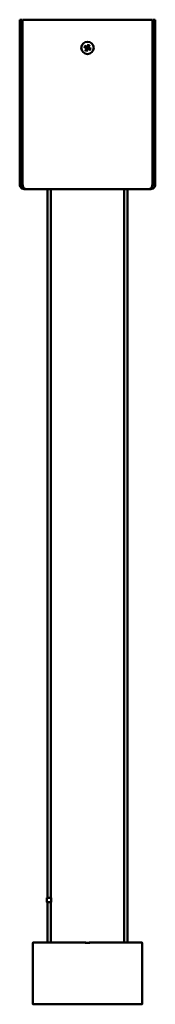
# Model space of a CAD drawing. Header units: millimetres. Extents: x 1571 to 3207, y 919 to 2048.
# Tile 2 of 2: x 3147 to 3207, y 1267 to 1703. Entities that reach past the tile are written whole.
import ezdxf

# ---------------------------------------------------------------- set-up
doc = ezdxf.new("R2010")
doc.units = ezdxf.units.MM
doc.header["$LTSCALE"] = 10
doc.layers.add('Visibile (ISO)', color=7, linetype='Continuous', lineweight=50)

msp = doc.modelspace()

# ---------------------------------------------------------------- linework, layer by layer
at = {"layer": 'Visibile (ISO)'}
for p, q in [((3147.26, 1703.12), (3147.26, 1630.12)), ((3148.26, 1703.12), (3147.26, 1703.12)), ((3148.26, 1630.12), (3148.26, 1703.12)), ((3148.51, 1630.12), (3148.51, 1703.12)), ((3148.51, 1703.12), (3206.01, 1703.12)), ((3206.01, 1703.12), (3206.01, 1630.12)), ((3206.26, 1703.12), (3207.26, 1703.12)), ((3206.26, 1630.12), (3206.26, 1703.12)), ((3207.26, 1630.12), (3207.26, 1703.12)), ((3174.51, 1690.62), (3174.51, 1690.62)), ((3175.66, 1691.07), (3176.7, 1690.57)), ((3175.74, 1691.03), (3176.53, 1690.82)), ((3175.87, 1691.53), (3176.93, 1691.07)), ((3176.64, 1691.04), (3175.95, 1691.49)), ((3176.35, 1689.23), (3176.81, 1690.29)), ((3176.84, 1690), (3176.39, 1689.31)), ((3176.82, 1689.02), (3177.31, 1690.06)), ((3176.85, 1689.11), (3177.07, 1689.9)), ((3177.71, 1692.23), (3177.21, 1691.18)), ((3177.67, 1692.14), (3177.45, 1691.35)), ((3178.66, 1689.72), (3177.59, 1690.17)), ((3177.68, 1691.25), (3178.13, 1691.93)), ((3178.17, 1692.02), (3177.71, 1690.95)), ((3178.86, 1690.18), (3177.82, 1690.67)), ((3177.89, 1690.2), (3178.57, 1689.76)), ((3178.78, 1690.21), (3177.99, 1690.43)), ((3180.01, 1690.62), (3180.01, 1690.62)), ((3147.26, 1630.09), (3147.26, 1630.12)), ((3148.26, 1630.12), (3147.26, 1630.12)), ((3148.51, 1630.09), (3148.51, 1630.12)), ((3148.51, 1630.09), (3148.51, 1630.09)), ((3149.26, 1628.12), (3149.26, 1628.37)), ((3149.26, 1628.12), (3149.86, 1628.12)), ((3149.86, 1628.09), (3149.26, 1628.09)), ((3149.86, 1628.09), (3159.51, 1628.09)), ((3159.51, 1628.09), (3159.51, 1314.08)), ((3159.51, 1628.09), (3204.66, 1628.09)), ((3161.01, 1628.09), (3161.01, 1314.08)), ((3193.51, 1628.09), (3193.51, 1294.21)), ((3195.01, 1628.09), (3195.01, 1294.21)), ((3204.66, 1628.12), (3205.26, 1628.12)), ((3205.26, 1628.09), (3204.66, 1628.09)), ((3205.26, 1628.12), (3205.26, 1628.37)), ((3206.01, 1630.09), (3206.01, 1630.12)), ((3206.01, 1630.09), (3206.01, 1630.09)), ((3206.26, 1630.12), (3207.26, 1630.12)), ((3207.26, 1630.12), (3207.26, 1630.09)), ((3159.26, 1312.08), (3159.26, 1314.08)), ((3161.23, 1312.08), (3161.23, 1314.08)), ((3159.51, 1312.08), (3159.51, 1294.21)), ((3161.01, 1312.08), (3161.01, 1294.21)), ((3161.02, 1312.08), (3161.23, 1312.08)), ((3161.02, 1312.08), (3161.02, 1312.08)), ((3161.23, 1312.08), (3161.02, 1312.08)), ((3161.23, 1312.08), (3161.23, 1312.08)), ((3153.01, 1294.01), (3153.01, 1267.21)), ((3153.01, 1267.26), (3153.01, 1293.96)), ((3153.21, 1294.21), (3154.21, 1294.21)), ((3176.51, 1294.21), (3153.26, 1294.21)), ((3164.82, 1294.21), (3166.07, 1294.21)), ((3201.26, 1294.21), (3178.01, 1294.21)), ((3188.45, 1294.21), (3189.71, 1294.21)), ((3200.32, 1294.21), (3201.31, 1294.21)), ((3201.51, 1267.21), (3201.51, 1294.01)), ((3201.51, 1293.96), (3201.51, 1267.26)), ((3153.01, 1267.09), (3153.01, 1267.21)), ((3154.21, 1267.01), (3153.21, 1267.01)), ((3154.21, 1266.89), (3153.21, 1266.89)), ((3153.26, 1267.01), (3201.26, 1267.01)), ((3201.31, 1267.01), (3200.32, 1267.01)), ((3201.31, 1266.89), (3200.32, 1266.89)), ((3201.51, 1267.21), (3201.51, 1267.09))]:
    msp.add_line(p, q, dxfattribs=at)
msp.add_circle((3177.26, 1690.62), 2.75, dxfattribs=at)
for centre, radius, start, end in [((3177.26, 1690.62), 0.752, 146.3185, 165.1028), ((3176.61, 1690.38), 0.215, 336.8429, 64.5784), ((3177.26, 1690.62), 0.752, 236.3185, 255.1028), ((3177.02, 1691.27), 0.215, 246.8429, 334.5784), ((3177.51, 1689.97), 0.215, 66.8429, 154.5784), ((3177.26, 1690.62), 0.752, 56.3185, 75.1028), ((3177.91, 1690.87), 0.215, 156.8429, 244.5784), ((3177.26, 1690.62), 0.752, 326.3185, 345.1028), ((3153.21, 1294.01), 0.2, 90, 180), ((3201.31, 1294.01), 0.2, 0, 90), ((3153.21, 1267.21), 0.2, 180, 270), ((3153.21, 1267.09), 0.2, 180, 270), ((3154.21, 1267.09), 0.2, 270, 337.9728), ((3200.32, 1267.09), 0.2, 202.0272, 270), ((3201.31, 1267.21), 0.2, 270, 0), ((3201.31, 1267.09), 0.2, 270, 0)]:
    msp.add_arc(centre, radius, start, end, dxfattribs=at)
for centre, major_axis, ratio, start_param, end_param in [((3160.26, 1314.08), (-1, 0), 0.000124, 3.394235, 6.283146), ((3160.26, 1312.08), (-1, 0), 0.000124, 3.394273, 7.00592), ((3160.26, 1312.08), (0.8, 0), 0.000124, 0.317824, 3.497014), ((3160.26, 1312.08), (1, 0), 0.000124, 5.560451, 6.030505), ((3160.26, 1312.08), (0.8, 0), 0.000124, 5.927764, 5.965362), ((3177.26, 1294.17), (1, 0), 0.008603, 2.418858, 7.00592)]:
    msp.add_ellipse(centre, major_axis=major_axis, ratio=ratio, start_param=start_param, end_param=end_param, dxfattribs=at)
for points, knots in [([(3175.74, 1691.03), (3175.74, 1691.03), (3175.73, 1691.04), (3175.72, 1691.04), (3175.71, 1691.05), (3175.68, 1691.06), (3175.67, 1691.06), (3175.66, 1691.07)], [0.03495487, 0.03495487, 0.03495487, 0.03495487, 0.03801973, 0.03801973, 0.04181436, 0.04181436, 0.04566018, 0.04566018, 0.04566018, 0.04566018]), ([(3175.87, 1691.53), (3175.88, 1691.52), (3175.89, 1691.52), (3175.91, 1691.51), (3175.93, 1691.5), (3175.94, 1691.5), (3175.95, 1691.49), (3175.95, 1691.49)], [0.0153115, 0.0153115, 0.0153115, 0.0153115, 0.01915732, 0.01915732, 0.02295195, 0.02295195, 0.02601681, 0.02601681, 0.02601681, 0.02601681]), ([(3176.35, 1689.23), (3176.36, 1689.24), (3176.37, 1689.25), (3176.38, 1689.28), (3176.38, 1689.29), (3176.39, 1689.3), (3176.39, 1689.31), (3176.39, 1689.31)], [0.0153115, 0.0153115, 0.0153115, 0.0153115, 0.01915732, 0.01915732, 0.02295195, 0.02295195, 0.02601681, 0.02601681, 0.02601681, 0.02601681]), ([(3176.77, 1690.72), (3176.81, 1690.7), (3176.85, 1690.68), (3176.89, 1690.63), (3176.91, 1690.61), (3176.95, 1690.57), (3176.96, 1690.54), (3176.98, 1690.49), (3176.99, 1690.46), (3176.99, 1690.4), (3176.99, 1690.37), (3176.99, 1690.31), (3176.97, 1690.27), (3176.96, 1690.23)], [0.16722794, 0.16722794, 0.16722794, 0.16722794, 0.17980141, 0.17980141, 0.1882428, 0.1882428, 0.19668418, 0.19668418, 0.20512557, 0.20512557, 0.21356695, 0.21356695, 0.22614043, 0.22614043, 0.22614043, 0.22614043]), ([(3176.85, 1689.11), (3176.85, 1689.1), (3176.85, 1689.09), (3176.84, 1689.08), (3176.84, 1689.07), (3176.83, 1689.05), (3176.82, 1689.03), (3176.82, 1689.02)], [0.03495487, 0.03495487, 0.03495487, 0.03495487, 0.03801973, 0.03801973, 0.04181436, 0.04181436, 0.04566018, 0.04566018, 0.04566018, 0.04566018]), ([(3177.35, 1691.11), (3177.34, 1691.07), (3177.32, 1691.04), (3177.27, 1690.99), (3177.25, 1690.97), (3177.2, 1690.94), (3177.18, 1690.92), (3177.13, 1690.9), (3177.1, 1690.9), (3177.04, 1690.89), (3177.01, 1690.89), (3176.94, 1690.9), (3176.9, 1690.91), (3176.87, 1690.93)], [0.16722794, 0.16722794, 0.16722794, 0.16722794, 0.17980141, 0.17980141, 0.1882428, 0.1882428, 0.19668418, 0.19668418, 0.20512557, 0.20512557, 0.21356695, 0.21356695, 0.22614043, 0.22614043, 0.22614043, 0.22614043]), ([(3177.17, 1690.13), (3177.18, 1690.17), (3177.21, 1690.21), (3177.25, 1690.25), (3177.27, 1690.27), (3177.32, 1690.31), (3177.34, 1690.32), (3177.4, 1690.34), (3177.43, 1690.35), (3177.49, 1690.36), (3177.51, 1690.35), (3177.58, 1690.35), (3177.62, 1690.33), (3177.65, 1690.32)], [0.16722794, 0.16722794, 0.16722794, 0.16722794, 0.17980141, 0.17980141, 0.1882428, 0.1882428, 0.19668418, 0.19668418, 0.20512557, 0.20512557, 0.21356695, 0.21356695, 0.22614043, 0.22614043, 0.22614043, 0.22614043]), ([(3177.75, 1690.53), (3177.71, 1690.54), (3177.68, 1690.57), (3177.63, 1690.61), (3177.61, 1690.63), (3177.58, 1690.68), (3177.56, 1690.71), (3177.54, 1690.76), (3177.53, 1690.79), (3177.53, 1690.85), (3177.53, 1690.87), (3177.54, 1690.94), (3177.55, 1690.98), (3177.57, 1691.02)], [0.16722794, 0.16722794, 0.16722794, 0.16722794, 0.17980141, 0.17980141, 0.1882428, 0.1882428, 0.19668418, 0.19668418, 0.20512557, 0.20512557, 0.21356695, 0.21356695, 0.22614043, 0.22614043, 0.22614043, 0.22614043]), ([(3177.67, 1692.14), (3177.67, 1692.14), (3177.67, 1692.15), (3177.68, 1692.17), (3177.69, 1692.18), (3177.69, 1692.2), (3177.7, 1692.21), (3177.71, 1692.23)], [0.03495487, 0.03495487, 0.03495487, 0.03495487, 0.03801973, 0.03801973, 0.04181436, 0.04181436, 0.04566018, 0.04566018, 0.04566018, 0.04566018]), ([(3178.17, 1692.02), (3178.16, 1692), (3178.16, 1691.99), (3178.15, 1691.97), (3178.14, 1691.96), (3178.13, 1691.94), (3178.13, 1691.94), (3178.13, 1691.93)], [0.0153115, 0.0153115, 0.0153115, 0.0153115, 0.01915732, 0.01915732, 0.02295195, 0.02295195, 0.02601681, 0.02601681, 0.02601681, 0.02601681]), ([(3178.66, 1689.72), (3178.64, 1689.72), (3178.63, 1689.73), (3178.61, 1689.74), (3178.6, 1689.74), (3178.58, 1689.75), (3178.58, 1689.75), (3178.57, 1689.76)], [0.0153115, 0.0153115, 0.0153115, 0.0153115, 0.01915732, 0.01915732, 0.02295195, 0.02295195, 0.02601681, 0.02601681, 0.02601681, 0.02601681]), ([(3178.78, 1690.21), (3178.78, 1690.21), (3178.79, 1690.21), (3178.81, 1690.2), (3178.82, 1690.2), (3178.84, 1690.19), (3178.85, 1690.18), (3178.86, 1690.18)], [0.03495487, 0.03495487, 0.03495487, 0.03495487, 0.03801973, 0.03801973, 0.04181436, 0.04181436, 0.04566018, 0.04566018, 0.04566018, 0.04566018]), ([(3149.26, 1628.12), (3148.57, 1628.12), (3147.87, 1628.49), (3147.5, 1629.18), (3147.35, 1629.45), (3147.26, 1629.78), (3147.26, 1630.12)], [-1, -1, -1, -1, -0.283495, -0.283495, -0.283495, 0, 0, 0, 0]), ([(3147.26, 1630.09), (3147.26, 1629.3), (3147.74, 1628.62), (3148.35, 1628.31), (3148.63, 1628.16), (3148.95, 1628.09), (3149.26, 1628.09)], [-1, -1, -1, -1, -0.319112, -0.319112, -0.319112, 0, 0, 0, 0]), ([(3148.69, 1629.3), (3148.83, 1628.91), (3149.03, 1628.59), (3149.25, 1628.39), (3149.25, 1628.38), (3149.26, 1628.38), (3149.26, 1628.37)], [-0.745299, -0.745299, -0.745299, -0.745299, -0.3457972, -0.3457972, -0.3457972, -0.3379836, -0.3379836, -0.3379836, -0.3379836]), ([(3207.26, 1630.12), (3207.26, 1629.33), (3206.78, 1628.66), (3206.18, 1628.34), (3205.89, 1628.2), (3205.58, 1628.12), (3205.26, 1628.12)], [-1, -1, -1, -1, -0.319112, -0.319112, -0.319112, 0, 0, 0, 0]), ([(3205.26, 1628.09), (3205.98, 1628.09), (3206.71, 1628.5), (3207.06, 1629.21), (3207.19, 1629.47), (3207.26, 1629.78), (3207.26, 1630.09)], [-1, -1, -1, -1, -0.2685554, -0.2685554, -0.2685554, 0, 0, 0, 0]), ([(3205.26, 1628.37), (3205.44, 1628.54), (3205.61, 1628.77), (3205.74, 1629.08), (3205.77, 1629.15), (3205.8, 1629.22), (3205.83, 1629.3)], [-0.6527612, -0.6527612, -0.6527612, -0.6527612, -0.3205657, -0.3205657, -0.3205657, -0.2445824, -0.2445824, -0.2445824, -0.2445824]), ([(3205.83, 1629.3), (3206.03, 1629.44), (3206.18, 1629.64), (3206.24, 1629.9), (3206.25, 1629.97), (3206.26, 1630.05), (3206.26, 1630.12)], [0.4039246, 0.4039246, 0.4039246, 0.4039246, 0.8674926, 0.8674926, 0.8674926, 1, 1, 1, 1]), ([(3153.26, 1294.21), (3153.23, 1294.21), (3153.2, 1294.2), (3153.14, 1294.18), (3153.11, 1294.16), (3153.06, 1294.12), (3153.04, 1294.09), (3153.02, 1294.04), (3153.02, 1294.03), (3153.01, 1293.99), (3153.01, 1293.98), (3153.01, 1293.96)], [0, 0, 0, 0, 0.00976576, 0.00976576, 0.01953173, 0.01953173, 0.02929808, 0.02929808, 0.03433457, 0.03433457, 0.03937108, 0.03937108, 0.03937108, 0.03937108]), ([(3201.51, 1293.96), (3201.51, 1293.99), (3201.51, 1294.03), (3201.48, 1294.09), (3201.46, 1294.11), (3201.42, 1294.16), (3201.39, 1294.18), (3201.34, 1294.2), (3201.33, 1294.2), (3201.29, 1294.21), (3201.28, 1294.21), (3201.26, 1294.21)], [0, 0, 0, 0, 0.00976683, 0.00976683, 0.01953346, 0.01953346, 0.02929972, 0.02929972, 0.03433544, 0.03433544, 0.03937114, 0.03937114, 0.03937114, 0.03937114]), ([(3153.01, 1267.26), (3153.01, 1267.23), (3153.02, 1267.2), (3153.04, 1267.14), (3153.06, 1267.11), (3153.11, 1267.06), (3153.13, 1267.04), (3153.18, 1267.02), (3153.19, 1267.02), (3153.23, 1267.01), (3153.24, 1267.01), (3153.26, 1267.01)], [0, 0, 0, 0, 0.00976683, 0.00976683, 0.01953346, 0.01953346, 0.02929972, 0.02929972, 0.03433544, 0.03433544, 0.03937114, 0.03937114, 0.03937114, 0.03937114]), ([(3201.26, 1267.01), (3201.29, 1267.01), (3201.33, 1267.02), (3201.39, 1267.04), (3201.41, 1267.06), (3201.46, 1267.11), (3201.48, 1267.13), (3201.5, 1267.18), (3201.5, 1267.19), (3201.51, 1267.23), (3201.51, 1267.24), (3201.51, 1267.26)], [0, 0, 0, 0, 0.00976576, 0.00976576, 0.01953173, 0.01953173, 0.02929808, 0.02929808, 0.03433457, 0.03433457, 0.03937108, 0.03937108, 0.03937108, 0.03937108])]:
    msp.add_open_spline(points, degree=3, knots=knots, dxfattribs=at)
for points, weights in [([(3176.53, 1690.82), (3176.68, 1690.76), (3176.77, 1690.72)], [1, 1.22198309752, 1.42828100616]), ([(3176.87, 1690.93), (3176.78, 1690.97), (3176.64, 1691.04)], [1.42828100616, 1.22198309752, 1]), ([(3176.96, 1690.23), (3176.91, 1690.14), (3176.84, 1690)], [1.42828100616, 1.22198309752, 1]), ([(3177.07, 1689.9), (3177.13, 1690.04), (3177.17, 1690.13)], [1, 1.22198309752, 1.42828100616]), ([(3177.45, 1691.35), (3177.39, 1691.21), (3177.35, 1691.11)], [1, 1.22198309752, 1.42828100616]), ([(3177.57, 1691.02), (3177.61, 1691.11), (3177.68, 1691.25)], [1.42828100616, 1.22198309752, 1]), ([(3177.65, 1690.32), (3177.75, 1690.27), (3177.89, 1690.2)], [1.42828100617, 1.22198309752, 1]), ([(3177.99, 1690.43), (3177.84, 1690.49), (3177.75, 1690.53)], [1, 1.22198309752, 1.42828100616])]:
    msp.add_rational_spline(points, weights, degree=2, dxfattribs=at)
for points in [[(3148.26, 1630.12), (3148.26, 1629.76), (3148.45, 1629.47), (3148.69, 1629.3)], [(3148.51, 1630.12), (3148.54, 1629.83), (3148.61, 1629.55), (3148.69, 1629.3)], [(3148.51, 1630.09), (3148.51, 1630.07), (3148.52, 1630.06), (3148.52, 1630.05)], [(3148.68, 1629.31), (3148.6, 1629.55), (3148.54, 1629.81), (3148.51, 1630.09)], [(3149.86, 1628.12), (3149.65, 1628.12), (3149.45, 1628.22), (3149.26, 1628.37)], [(3205.26, 1628.37), (3205.08, 1628.22), (3204.87, 1628.12), (3204.66, 1628.12)], [(3205.83, 1629.3), (3205.92, 1629.55), (3205.98, 1629.83), (3206.01, 1630.12)], [(3206.01, 1630.09), (3205.98, 1629.82), (3205.92, 1629.55), (3205.84, 1629.31)], [(3206, 1630.05), (3206.01, 1630.06), (3206.01, 1630.07), (3206.01, 1630.09)]]:
    msp.add_open_spline(points, degree=3, dxfattribs=at)

doc.saveas('drawing.dxf')
